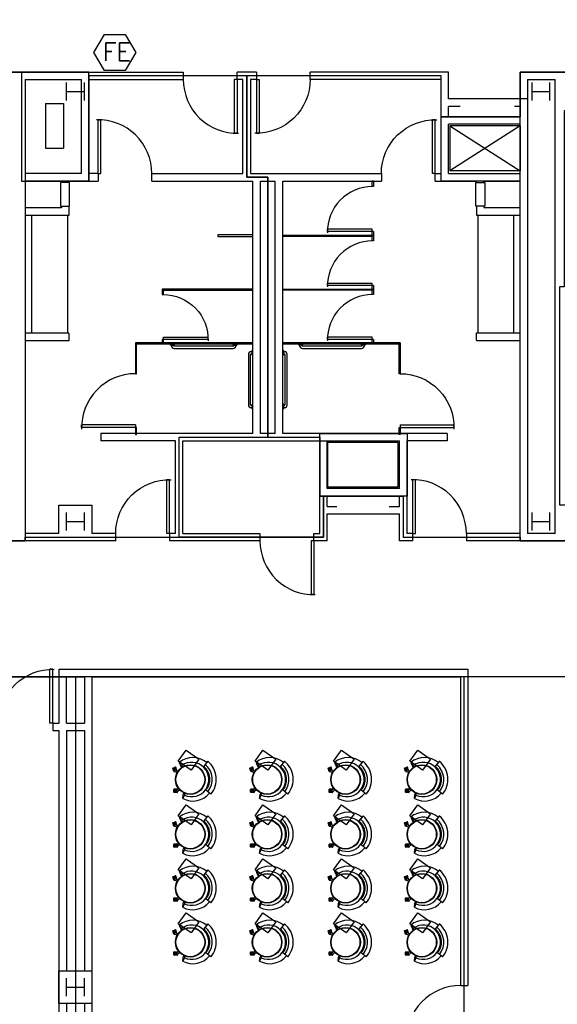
# Model space of a CAD drawing. Header units: inches. Extents: x -92 to 3837, y -260 to 2192.
# Tile 27 of 31: x 2861 to 3221, y 583 to 1242. Entities that reach past the tile are written whole.
import ezdxf
from ezdxf import colors
from ezdxf.entities.mleader import LeaderData, LeaderLine
from ezdxf.math import Vec2, Vec3

# ---------------------------------------------------------------- set-up
doc = ezdxf.new("R2010")
doc.units = ezdxf.units.IN
doc.header["$MEASUREMENT"] = 0
doc.layers.get('0').update_dxf_attribs({"linetype": 'CONTINUOUS'})
for name, color, linetype in [('A-CLNG-OPEN', 9, 'CONTINUOUS'), ('A-WALL', 7, 'CONTINUOUS'), ('F-PROT-EQPM', 8, 'CONTINUOUS'), ('I-DOOR', 9, 'CONTINUOUS'), ('I-EQPM', 8, 'CONTINUOUS'), ('I-FLOR-CASE', 8, 'CONTINUOUS'), ('I-FLOR-TPTN', 8, 'CONTINUOUS'), ('I-FURN-CONF', 9, 'CONTINUOUS'), ('I-WALL', 8, 'CONTINUOUS'), ('S-COLS', 7, 'CONTINUOUS'), ('triLabelLayer', 7, 'CONTINUOUS'), ('triSpaceLayer', 7, 'CONTINUOUS')]:
    doc.layers.add(name, color=color, linetype=linetype)
doc.styles.add('FDC_SPC', font='ROMANS.SHX', dxfattribs={"height": 12})
doc.styles.get("Standard").update_dxf_attribs({"font": 'romans.shx'})

# ---------------------------------------------------------------- blocks, each defined once
blk = doc.blocks.new('door')
for p, q in [((0, 0), (-36, 0)), ((-36, 0), (-36, -1.8)), ((0, 0), (0, -1.8)), ((0, -1.8), (-36, -1.8))]:
    blk.add_line(p, q)
at = {"extrusion": (0, 0, -1)}
blk.add_ellipse((0, 0), major_axis=(25.46, 25.46), ratio=1, start_param=2.356194, end_param=3.956783, dxfattribs=at)
blk = doc.blocks.new('HELLO')
for p, q in [((-812.59, 860.42), (-815.04, 856.9)), ((-834.49, 856.49), (-830.9, 854.07)), ((-830.19, 839.42), (-832.12, 837.51)), ((-832.12, 837.51), (-829.74, 838.79)), ((-829.2, 839.9), (-830.19, 839.42)), ((-828.93, 839.56), (-829.74, 838.79)), ((-814.57, 838.56), (-813.37, 837.42)), ((-814.05, 837.69), (-813.89, 835.52)), ((-813.87, 837.9), (-813.88, 837.89)), ((-813.82, 839.31), (-812.65, 838.17)), ((-812.2, 838.04), (-812.54, 838.01)), ((-812, 837.87), (-811.82, 835.71)), ((-811.99, 842.36), (-810.98, 842)), ((-811.84, 842.78), (-810.63, 842.72)), ((-808.23, 841.86), (-810.98, 842)), ((-810.63, 842.72), (-808.23, 841.86)), ((-828.65, 834.92), (-828.8, 835.28)), ((-826.69, 836.36), (-828.7, 835.53)), ((-826.67, 835.76), (-828.65, 834.92)), ((-826.7, 835.7), (-828.63, 834.88)), ((-828.32, 834.18), (-828.63, 834.88)), ((-826.53, 834.95), (-828.32, 834.18)), ((-826.45, 834.91), (-828.29, 834.12)), ((-828.12, 833.72), (-828.29, 834.12)), ((-825.88, 834.46), (-827.87, 833.62)), ((-826.03, 837.13), (-826.73, 835.63)), ((-826.44, 836.25), (-826.45, 836.26)), ((-825.78, 834.71), (-825.91, 835.02)), ((-825.08, 836.65), (-825.8, 835.17)), ((-813.3, 835.39), (-813.69, 835.35)), ((-813.48, 837.52), (-813.3, 835.39)), ((-813.43, 837.48), (-813.25, 835.39)), ((-812.49, 835.46), (-813.25, 835.39)), ((-812.66, 837.41), (-812.49, 835.46)), ((-812.6, 837.47), (-812.43, 835.47)), ((-811.99, 835.51), (-812.43, 835.47))]:
    blk.add_line(p, q)
blk.add_lwpolyline([(-840.67, 841.45), (-835.3, 850.45), (-827.54, 845.83), (-832.9, 836.83)], close=True)
for radius in [9.91, 9.66]:
    blk.add_circle((-821.27, 845.84), radius)
for centre, radius, start, end in [((-821.59, 847.59), 15.67, 54.94368, 145.4183), ((-821.37, 846.77), 11.48, 339.34782, 219.81425), ((-821.51, 847.3), 13.2, 55.94641, 144.45582), ((-821.53, 847.42), 11.49, 55.61545, 144.65226), ((-821.61, 847.59), 14.56, 336.8346, 54.87835), ((-821.61, 847.59), 14.56, 145.30601, 223.7983), ((-813.87, 837.71), 0.188, 95.08285, 184.2122), ((-813.01, 837.8), 0.519, 225.69332, 45.69333), ((-812.19, 837.86), 0.188, 4.62188, 95.08285), ((-828.63, 835.35), 0.188, 112.46269, 203.72659), ((-827.95, 833.8), 0.188, 203.72659, 292.87236), ((-826.27, 835.4), 0.519, 153.94382, 333.94381), ((-826.62, 836.19), 0.188, 23.33335, 112.46269), ((-825.95, 834.64), 0.188, 292.87236, 23.33335), ((-813.71, 835.54), 0.188, 184.2122, 275.47611), ((-812.01, 835.7), 0.188, 275.47611, 4.62188)]:
    blk.add_arc(centre, radius, start, end)

msp = doc.modelspace()

# ---------------------------------------------------------------- linework, layer by layer
at = {"layer": 'A-CLNG-OPEN'}
for p, q in [((2878, 1186), (2878, 1156)), ((2878, 1186), (2890, 1186)), ((2890, 1186), (2890, 1156)), ((3196, 1171), (3149, 1141)), ((3149, 1171), (3196, 1141)), ((3196, 1171), (3149, 1171)), ((3149, 1171), (3149, 1141)), ((3196, 1171), (3196, 1141)), ((2878, 1156), (2890, 1156)), ((3196, 1141), (3149, 1141)), ((3114, 959), (3067, 959)), ((3067, 959), (3067, 929)), ((3114, 959), (3114, 929)), ((3114, 929), (3067, 929))]:
    msp.add_line(p, q, dxfattribs=at)
at = {"layer": 'A-WALL'}
for p, q in [((2859.43, 1207.09), (2970.29, 1207.09)), ((2970.29, 1207.09), (2970.29, 1202.09)), ((3019.29, 1207.09), (3006.29, 1207.09)), ((3006.29, 1202.09), (3006.29, 1207.09)), ((3019.29, 1207.09), (3019.29, 1202.06)), ((3148.01, 1207.09), (3055.29, 1207.09)), ((3055.29, 1202.09), (3055.29, 1207.09)), ((3148.01, 1189.09), (3148.01, 1207.09)), ((3330.83, 1207.09), (3196, 1207.09)), ((3196, 1189.09), (3196, 1207.09)), ((2864.43, 1202.09), (2864.43, 1116.09)), ((2864.43, 1202.09), (2902, 1202.09)), ((2902, 1139.09), (2902, 1202.09)), ((2907, 1202.09), (2970.29, 1202.09)), ((2907, 1139.09), (2907, 1202.09)), ((3010.29, 1202.09), (3006.29, 1202.09)), ((3010.29, 1139.09), (3010.29, 1202.09)), ((3015.29, 1202.06), (3015.29, 1139.09)), ((3019.29, 1202.06), (3015.29, 1202.06)), ((3143.01, 1202.09), (3055.29, 1202.09)), ((3143.01, 1139.09), (3143.01, 1202.09)), ((3201, 1202.12), (3201, 897.99)), ((3201, 1202.12), (3219.4, 1202.12)), ((3219.4, 897.99), (3219.4, 1202.12)), ((3201, 1189.09), (3148.01, 1189.09)), ((3148.01, 1177.06), (3148.01, 1184.09)), ((3155.82, 1184.09), (3148.01, 1184.09)), ((3196, 1184.09), (3192.32, 1184.09)), ((3196, 898.02), (3196, 1184.09)), ((3196, 1177.06), (3148.01, 1177.06)), ((3148.01, 1139.09), (3148.01, 1172.06)), ((3196, 1172.06), (3148.01, 1172.06)), ((2902, 1139.09), (2864.43, 1139.09)), ((2913.2, 1139.09), (2907, 1139.09)), ((2913.2, 1139.09), (2913.2, 1134.09)), ((2949.2, 1139.09), (3010.29, 1139.09)), ((2949.2, 1134.09), (2949.2, 1139.09)), ((3015.29, 1139.09), (3103.01, 1139.09)), ((3103.01, 1139.09), (3103.01, 1134.09)), ((3139.01, 1139.09), (3143.01, 1139.09)), ((3139.01, 1134.09), (3139.01, 1139.09)), ((3148.01, 1139.09), (3196, 1139.09)), ((2864.43, 1134.09), (2888.68, 1134.09)), ((2888.68, 1134.09), (2888.68, 1133.19)), ((2893.68, 1134.09), (2913.2, 1134.09)), ((2893.68, 1134.09), (2893.68, 1133.19)), ((2949.2, 1134.09), (3016.93, 1134.09)), ((3016.93, 964.99), (3016.93, 1134.09)), ((3021.93, 964.99), (3021.93, 1134.09)), ((3021.93, 1134.09), (3031.93, 1134.09)), ((3031.93, 964.99), (3031.93, 1134.09)), ((3036.93, 964.99), (3036.93, 1134.09)), ((3036.93, 1134.09), (3103.01, 1134.09)), ((3139.01, 1134.09), (3166.75, 1134.09)), ((3166.75, 1133.19), (3166.75, 1134.09)), ((3171.75, 1134.09), (3196, 1134.09)), ((3171.75, 1133.19), (3171.75, 1134.08)), ((2888.68, 1116.09), (2864.43, 1116.09)), ((2888.68, 1117.19), (2888.68, 1116.09)), ((2893.68, 1117.19), (2893.68, 1111.09)), ((3166.75, 1117.19), (3166.75, 1111.3)), ((3171.75, 1117.19), (3171.75, 1116.3)), ((3171.75, 1116.3), (3196, 1116.3)), ((2864.43, 1111.09), (2864.43, 1032.09)), ((2893.68, 1111.09), (2864.43, 1111.09)), ((2868.68, 1111.09), (2868.68, 1032.09)), ((3166.75, 1111.3), (3196, 1111.3)), ((3191.75, 1032.3), (3191.75, 1111.3)), ((2893.68, 1032.09), (2864.43, 1032.09)), ((2893.68, 1032.09), (2893.68, 1027.09)), ((3166.75, 1032.3), (3196, 1032.3)), ((3166.75, 1027.3), (3166.75, 1032.3)), ((2864.43, 1027.09), (2864.43, 897.99)), ((2893.68, 1027.09), (2864.43, 1027.09)), ((3166.75, 1027.3), (3196, 1027.3)), ((2915.1, 964.99), (2915.1, 959.99)), ((3016.93, 964.99), (2915.1, 964.99)), ((3031.93, 964.99), (3021.93, 964.99)), ((3147.08, 964.99), (3036.93, 964.99)), ((3147.08, 964.99), (3147.08, 959.99)), ((2965, 959.99), (2915.1, 959.99)), ((2965, 897.99), (2965, 959.99)), ((2970, 898.02), (2970, 959.99)), ((2970, 959.99), (3115.19, 959.99)), ((3061.69, 898.02), (3061.69, 959.99)), ((3066.69, 928.03), (3066.69, 959.99)), ((3115.19, 928.03), (3115.19, 959.99)), ((3147.08, 959.99), (3120.19, 959.99)), ((3120.19, 897.99), (3120.19, 959.99)), ((3115.19, 928.03), (3066.69, 928.03)), ((3115.19, 923.03), (3066.69, 923.03)), ((3066.69, 916.03), (3066.69, 923.03)), ((3115.19, 916.03), (3115.19, 923.03)), ((3066.69, 916.03), (3073.24, 916.03)), ((3066.69, 911.03), (3115.19, 911.03)), ((3066.69, 892.99), (3066.69, 911.03)), ((3108.23, 916.03), (3115.19, 916.03)), ((3115.19, 893.02), (3115.19, 911.03)), ((2887, 897.99), (2864.43, 897.99)), ((2925, 897.99), (2909, 897.99)), ((2925, 892.99), (2925, 897.99)), ((2965, 897.99), (2961, 897.99)), ((2961, 897.99), (2961, 892.99)), ((2970, 898.02), (3021.69, 898.02)), ((3021.69, 898.02), (3021.69, 892.99)), ((3057.69, 898.02), (3061.69, 898.02)), ((3057.69, 892.99), (3057.69, 898.02)), ((3124.19, 898.02), (3120.19, 898.02)), ((3124.19, 893.02), (3124.19, 898.02)), ((3196, 898.02), (3159.99, 898.02)), ((3159.99, 898.02), (3159.99, 892.99)), ((3219.4, 897.99), (3201, 897.99)), ((2925, 892.99), (2509, 892.99)), ((3021.69, 892.99), (2961, 892.99)), ((3066.69, 892.99), (3057.69, 892.99)), ((3124.19, 893.02), (3115.19, 893.02)), ((3522.69, 892.99), (3159.99, 892.99))]:
    msp.add_line(p, q, dxfattribs=at)
msp.add_lwpolyline([(2887, 897.99), (2887, 917), (2909, 917), (2909, 897.99)], dxfattribs=at)
at = {"layer": 'F-PROT-EQPM'}
msp.add_lwpolyline([(2938.46, 1220.16), (2931.46, 1208.03), (2917.46, 1208.03), (2910.46, 1220.16), (2917.46, 1232.28), (2931.46, 1232.28)], close=True, dxfattribs=at)
at = {"layer": 'I-EQPM'}
for points in [[(2888.11, 1133.19), (2888.11, 1117.19), (2894.11, 1117.19), (2894.11, 1133.19)], [(3166.24, 1117.19), (3166.24, 1133.19), (3172.24, 1133.19), (3172.24, 1117.19)]]:
    msp.add_lwpolyline(points, close=True, dxfattribs=at)
at = {"layer": 'I-FLOR-CASE'}
for p, q in [((2892.68, 1111.09), (2892.68, 1032.09)), ((3167.75, 1111.3), (3167.75, 1032.3))]:
    msp.add_line(p, q, dxfattribs=at)
at = {"layer": 'I-FLOR-TPTN'}
for p, q in [((3096.93, 1130.35), (3096.93, 1134.1)), ((3096.93, 1134.1), (3097.68, 1134.1)), ((3097.68, 1130.35), (3096.93, 1130.35)), ((3097.68, 1134.1), (3097.68, 1130.35)), ((3096.93, 1101.85), (3066.93, 1101.85)), ((3066.93, 1100.35), (3066.93, 1101.85)), ((3096.93, 1093.99), (3096.93, 1101.85)), ((3016.93, 1097.99), (2993.43, 1097.99)), ((2993.43, 1097.99), (2993.43, 1096.99)), ((2993.43, 1096.99), (3016.93, 1096.99)), ((3016.93, 1096.99), (3016.93, 1097.99)), ((3036.93, 1096.99), (3036.93, 1097.74)), ((3036.93, 1097.74), (3097.68, 1097.74)), ((3096.93, 1096.99), (3036.93, 1096.99)), ((3097.68, 1100.35), (3066.93, 1100.35)), ((3097.68, 1097.35), (3096.93, 1097.35)), ((3097.68, 1100.35), (3097.68, 1093.99)), ((3097.68, 1093.99), (3096.93, 1093.99)), ((3096.93, 1065.49), (3066.93, 1065.49)), ((3066.93, 1063.99), (3066.93, 1065.49)), ((3097.68, 1063.99), (3066.93, 1063.99)), ((3096.93, 1057.99), (3096.93, 1065.49)), ((3097.68, 1063.99), (3097.68, 1057.99)), ((3016.93, 1061.74), (2956.18, 1061.74)), ((2956.18, 1061.74), (2956.18, 1057.99)), ((2956.18, 1057.99), (2956.93, 1057.99)), ((2956.93, 1057.99), (2956.93, 1061.74)), ((2956.93, 1060.99), (3016.93, 1060.99)), ((3016.93, 1060.99), (3016.93, 1061.74)), ((3036.93, 1060.99), (3036.93, 1061.74)), ((3036.93, 1061.74), (3097.68, 1061.74)), ((3097.68, 1060.99), (3036.93, 1060.99)), ((3097.68, 1057.99), (3096.93, 1057.99)), ((2956.93, 1024.99), (2956.93, 1029.49)), ((2956.93, 1029.49), (2986.93, 1029.49)), ((2986.93, 1027.99), (2986.93, 1029.49)), ((3096.93, 1029.49), (3066.93, 1029.49)), ((3066.93, 1027.99), (3066.93, 1029.49)), ((3096.93, 1024.99), (3096.93, 1029.49)), ((3016.93, 1025.74), (2938.18, 1025.74)), ((2938.18, 1025.74), (2938.18, 1004.99)), ((2938.93, 1004.99), (2938.93, 1025.74)), ((2938.93, 1024.99), (3016.93, 1024.99)), ((2986.93, 1027.99), (2956.18, 1027.99)), ((2956.18, 1027.99), (2956.18, 1024.99)), ((2961.47, 1024.98), (2961.47, 1024.48)), ((2961.72, 1024.23), (2961.47, 1024.48)), ((2961.72, 1024.23), (2964.22, 1024.23)), ((2962.22, 1024.23), (2962.22, 1023.98)), ((2963.72, 1023.98), (2963.72, 1024.23)), ((2964.22, 1024.23), (2964.47, 1024.48)), ((3003.72, 1023.48), (2964.22, 1023.48)), ((2964.47, 1024.48), (2964.47, 1024.98)), ((3003.47, 1024.98), (3003.47, 1024.48)), ((3003.72, 1024.23), (3003.47, 1024.48)), ((3003.72, 1024.23), (3006.22, 1024.23)), ((3004.22, 1024.23), (3004.22, 1023.98)), ((3005.72, 1023.98), (3005.72, 1024.23)), ((3006.22, 1024.23), (3006.47, 1024.48)), ((3006.47, 1024.48), (3006.47, 1024.98)), ((3016.93, 1024.99), (3016.93, 1025.74)), ((3036.93, 1025.74), (3036.93, 1024.99)), ((3115.68, 1025.74), (3036.93, 1025.74)), ((3036.93, 1024.99), (3114.93, 1024.99)), ((3047.43, 1024.99), (3047.43, 1024.49)), ((3047.68, 1024.24), (3047.43, 1024.49)), ((3047.68, 1024.24), (3050.18, 1024.24)), ((3048.18, 1024.24), (3048.18, 1023.99)), ((3049.68, 1023.99), (3049.68, 1024.24)), ((3050.18, 1024.24), (3050.43, 1024.49)), ((3089.68, 1023.49), (3050.18, 1023.49)), ((3050.43, 1024.49), (3050.43, 1024.99)), ((3097.68, 1027.99), (3066.93, 1027.99)), ((3089.43, 1024.99), (3089.43, 1024.49)), ((3089.68, 1024.24), (3089.43, 1024.49)), ((3089.68, 1024.24), (3092.18, 1024.24)), ((3090.18, 1024.24), (3090.18, 1023.99)), ((3091.68, 1023.99), (3091.68, 1024.24)), ((3092.18, 1024.24), (3092.43, 1024.49)), ((3092.43, 1024.49), (3092.43, 1024.99)), ((3097.68, 1027.99), (3097.68, 1024.99)), ((3114.93, 1004.99), (3114.93, 1025.74)), ((3115.68, 1025.74), (3115.68, 1004.99)), ((2964.22, 1021.98), (3003.72, 1021.98)), ((3013.89, 1017.76), (3013.89, 984.26)), ((3015.39, 984.26), (3015.39, 1017.76)), ((3016.14, 1019.76), (3015.89, 1019.76)), ((3015.89, 1018.26), (3016.14, 1018.26)), ((3016.14, 1020.26), (3016.39, 1020.51)), ((3016.14, 1020.26), (3016.14, 1017.76)), ((3016.14, 1017.76), (3016.39, 1017.51)), ((3016.89, 1020.51), (3016.39, 1020.51)), ((3016.39, 1017.51), (3016.89, 1017.51)), ((3037.43, 1020.51), (3036.93, 1020.51)), ((3036.93, 1017.51), (3037.43, 1017.51)), ((3037.68, 1020.26), (3037.43, 1020.51)), ((3037.68, 1017.76), (3037.43, 1017.51)), ((3037.68, 1017.76), (3037.68, 1020.26)), ((3037.93, 1019.76), (3037.68, 1019.76)), ((3037.68, 1018.26), (3037.93, 1018.26)), ((3038.43, 1017.76), (3038.43, 984.26)), ((3039.93, 984.26), (3039.93, 1017.76)), ((3050.18, 1021.99), (3089.68, 1021.99)), ((2938.18, 1004.99), (2938.93, 1004.99)), ((3115.68, 1004.99), (3114.93, 1004.99)), ((3016.14, 983.76), (3015.89, 983.76)), ((3016.14, 984.26), (3016.39, 984.51)), ((3016.14, 984.26), (3016.14, 981.76)), ((3016.89, 984.51), (3016.39, 984.51)), ((3037.43, 984.51), (3036.93, 984.51)), ((3037.68, 984.26), (3037.43, 984.51)), ((3037.68, 981.76), (3037.68, 984.26)), ((3037.93, 983.76), (3037.68, 983.76)), ((3015.89, 982.26), (3016.14, 982.26)), ((3016.14, 981.76), (3016.39, 981.51)), ((3016.39, 981.51), (3016.89, 981.51)), ((3036.93, 981.51), (3037.43, 981.51)), ((3037.68, 981.76), (3037.43, 981.51)), ((3037.68, 982.26), (3037.93, 982.26)), ((2938.18, 970.79), (2902.18, 970.79)), ((2902.18, 968.99), (2902.18, 970.79)), ((2938.18, 970.79), (2938.18, 964.24)), ((3115.68, 970.79), (3115.68, 964.24)), ((3115.68, 970.79), (3151.68, 970.79)), ((3151.68, 968.99), (3151.68, 970.79)), ((2938.93, 968.99), (2902.18, 968.99)), ((2938.18, 964.24), (2938.93, 964.24)), ((2938.93, 964.24), (2938.93, 968.99)), ((3114.93, 964.24), (3114.93, 968.99)), ((3114.93, 968.99), (3151.68, 968.99)), ((3115.68, 964.24), (3114.93, 964.24))]:
    msp.add_line(p, q, dxfattribs=at)
for centre, radius, start, end in [((2964.22, 1023.98), 2, 180, 270), ((2964.22, 1023.98), 0.5, 180, 270), ((3003.72, 1023.98), 2, 270, 360), ((3003.72, 1023.98), 0.5, 270, 360), ((3050.18, 1023.99), 2, 180, 270), ((3050.18, 1023.99), 0.5, 180, 270), ((3089.68, 1023.99), 2, 270, 360), ((3089.68, 1023.99), 0.5, 270, 360), ((3015.89, 1017.76), 2, 90, 180), ((3015.89, 1017.76), 0.5, 90, 180), ((3037.93, 1017.76), 2, 0, 90), ((3037.93, 1017.76), 0.5, 0, 90), ((3015.89, 984.26), 2, 180, 270), ((3015.89, 984.26), 0.5, 180, 270), ((3037.93, 984.26), 2, 270, 0), ((3037.93, 984.26), 0.5, 270, 0)]:
    msp.add_arc(centre, radius, start, end, dxfattribs=at)
for centre, major_axis in [((3096.93, 1100.35), (-21.21, 21.21)), ((3096.93, 1063.99), (-21.21, 21.21)), ((3096.93, 1027.99), (-21.21, 21.21)), ((2938.18, 968.99), (-25.46, 25.46))]:
    msp.add_ellipse(centre, major_axis=major_axis, ratio=1, start_param=-0.785398, end_param=0.815191, dxfattribs=at)
at = {"layer": 'I-FLOR-TPTN', "extrusion": (0, 4.44089e-16, -1)}
msp.add_ellipse((2956.93, 1027.99), major_axis=(21.21, 21.21), ratio=1, start_param=-0.785398, end_param=0.815191, dxfattribs=at)
at = {"layer": 'I-FLOR-TPTN', "extrusion": (2.46519e-32, 4.44089e-16, -1)}
msp.add_ellipse((3115.68, 968.99), major_axis=(25.46, 25.46), ratio=1, start_param=-0.785398, end_param=0.815191, dxfattribs=at)
at = {"layer": 'I-WALL'}
for p, q in [((2887.13, 806.99), (3161, 806.99)), ((2887.13, 770.99), (2887.13, 806.99)), ((3161, 806.99), (3161, 595.12)), ((2892, 801.99), (2904, 801.99)), ((2892, 770.99), (2892, 801.99)), ((2904, 801.99), (2904, 770.99)), ((2909, 801.99), (3156, 801.99)), ((2909, 801.99), (2909, 317)), ((3156, 801.99), (3156, 595.12)), ((2882.78, 770.99), (2887.13, 770.99)), ((2882.78, 770.99), (2882.78, 765.99)), ((2882.78, 765.99), (2887, 765.99)), ((2887, 765.99), (2887, 317)), ((2892, 770.99), (2904, 770.99)), ((2892, 765.99), (2892, 605)), ((2892, 765.99), (2904, 765.99)), ((2904, 765.99), (2904, 605)), ((3156, 595.12), (3161, 595.12)), ((2892, 583), (2892, 317)), ((2904, 583), (2904, 317))]:
    msp.add_line(p, q, dxfattribs=at)
at = {"layer": 'S-COLS', "flags": 128}
for points in [[(2892, 1188), (2892, 1200)], [(2892, 1194), (2904, 1194)], [(2904, 1188), (2904, 1200)], [(3204, 1188), (3204, 1200)], [(3204, 1194), (3216, 1194)], [(3216, 1188), (3216, 1200)], [(2892, 900), (2892, 912)], [(2904, 900), (2904, 912)], [(3204, 900), (3204, 912)], [(3216, 900), (3216, 912)], [(2892, 906), (2904, 906)], [(3204, 906), (3216, 906)], [(2892, 588), (2892, 600)], [(2892, 594), (2904, 594)], [(2904, 588), (2904, 600)]]:
    msp.add_lwpolyline(points, dxfattribs=at)
at = {"layer": 'S-COLS'}
msp.add_lwpolyline([(2887, 605), (2909, 605), (2909, 583), (2887, 583)], close=True, dxfattribs=at)
at = {"layer": 'triSpaceLayer'}
for points in [[(3628.62, 1335.47), (3628.62, 1242.09), (3598.62, 1242.09), (3598.62, 1204.59), (3518.56, 1204.59), (3518.56, 1207.09), (3370.84, 1207.09), (3370.84, 1204.56), (3277.12, 1204.56), (3277.12, 1207.09), (3196, 1207.09), (3196, 1177.06), (3143, 1177.06), (3143, 1204.56), (2907, 1204.56), (2907, 1207.09), (2729.12, 1207.09), (2729.12, 1202.09), (2519, 1202.09), (2340.16, 1204.59)], [(2340.16, 1204.59), (2519, 1202.09), (2519, 898), (2729.12, 898), (2729.12, 893), (2864.44, 893), (2864.44, 895.53), (3064.19, 895.53), (3064.19, 923.03), (3117.69, 923.03), (3117.69, 895.53), (3196, 895.53), (3196, 893), (3518.69, 893)], [(3266.62, 802), (3158.5, 802), (2519, 802), (2519, 290.75), (1953.75, 290.75)]]:
    msp.add_lwpolyline(points, dxfattribs=at)
for points in [[(2864.44, 1134.09), (2864.44, 893), (2729.12, 893), (2729.12, 1207.09), (2861.94, 1207.09), (2861.94, 1134.09), (2864.44, 1134.09)], [(2861.94, 1134.09), (2907, 1134.09), (2907, 1207.09), (2861.94, 1207.09), (2861.94, 1134.09)], [(3222.41, 1063.19), (3222.41, 917.19), (3503.41, 917.19), (3503.41, 930), (3518.69, 930), (3518.69, 893), (3196, 893), (3196, 1134.09), (3143, 1134.09), (3143, 1177.06), (3196, 1177.06), (3196, 1207.09), (3277.12, 1207.09), (3277.12, 1181.12), (3225.41, 1181.12), (3225.41, 1063.19), (3222.41, 1063.19)], [(2907, 1204.56), (2907, 1134.09), (2864.44, 1134.09), (2864.44, 895.53), (2967.5, 895.53), (2967.5, 962.5), (3026.94, 962.5), (3026.94, 1136.59), (3012.78, 1136.59), (3012.78, 1204.56), (2907, 1204.56)], [(3061.69, 965), (3120.19, 965), (3120.19, 923.03), (3117.69, 923.03), (3117.69, 895.53), (3196, 895.53), (3196, 1134.09), (3143, 1134.09), (3143, 1204.56), (3012.78, 1204.56), (3012.78, 1136.59), (3026.94, 1136.59), (3026.94, 962.5), (3061.69, 962.5), (3061.69, 965)], [(3120.19, 923.03), (3061.69, 923.03), (3061.69, 965), (3120.19, 965), (3120.19, 923.03)], [(3061.69, 962.5), (3061.69, 923.03), (3064.19, 923.03), (3064.19, 895.53), (2967.5, 895.53), (2967.5, 962.5), (3061.69, 962.5)], [(2898, 297.5), (2519, 297.5), (2519, 802), (2898, 802), (2898, 297.5)], [(2898, 550.62), (3158.5, 550.62), (3158.5, 802), (2898, 802), (2898, 550.62)]]:
    msp.add_lwpolyline(points, close=True, dxfattribs=at)

# ---------------------------------------------------------------- block references
at = {"layer": 'I-DOOR', "xscale": -1}
for p, rotation in [((3006.29, 1202.09), 270), ((2913.2, 1139.09), 90), ((3123.99, 898.02), 90), ((3057.69, 892.99), 270), ((3156, 559.12), 180)]:
    msp.add_blockref('door', p, dxfattribs=dict(at, rotation=rotation))
at = {"layer": 'I-DOOR'}
for p, rotation in [((3019.29, 1202.09), 90), ((3139.01, 1139.09), 270), ((2961, 897.99), 270), ((2882.78, 770.99), 270)]:
    msp.add_blockref('door', p, dxfattribs=dict(at, rotation=rotation))
at = {"layer": 'I-FURN-CONF', "rotation": 265.3082623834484}
for p in [(2064.81, -16.23), (2116.28, -16.23), (2168.84, -16.23), (2219.98, -16.23), (2064.81, -52.88), (2116.28, -52.88), (2168.84, -52.88), (2219.98, -52.88), (2064.81, -89.04), (2116.28, -89.04), (2168.84, -89.04), (2219.98, -89.04), (2064.81, -125.21), (2116.28, -125.21), (2168.84, -125.21), (2219.98, -125.21)]:
    msp.add_blockref('HELLO', p, dxfattribs=at)

# ---------------------------------------------------------------- texts
at = {"layer": 'F-PROT-EQPM'}
msp.add_text('FE', height=12, dxfattribs=at).set_placement((2916.35, 1214.55))
at = {"layer": 'triLabelLayer', "color": 7, "char_height": 12, "attachment_point": 5, "style": 'FDC_SPC'}
for insert in [(2884.47, 1170.59), (3091.99, 1124.71), (2912.98, 975.05), (3090.94, 944.02), (3015.84, 929.02), (3028.25, 676.31)]:
    msp.add_mtext('{\\fSansSerif;\\H0.01;}', dxfattribs=dict(at, insert=insert))

# ---------------------------------------------------------------- leaders
at = {"layer": 'I-FLOR-CASE'}
ml = msp.add_multileader_mtext('Standard', dxfattribs=at)
ml.set_content('GLASS SHELVES', color=256)
ml.set_leader_properties()
ml.build(insert=Vec2(0, 0))
ml.multileader.update_dxf_attribs({"leader_type": 0, "text_right_attachment_type": 6, "dogleg_length": 0.36, "arrow_head_size": 0.18})
ctx = ml.context
ctx.base_point, ctx.arrow_head_size, ctx.landing_gap_size, ctx.plane_origin = Vec3(2901.13, 1435.73), 0.18, 0.09, Vec3(-3.53, 10.44)
ctx.right_attachment = 6
notes = []
notes.append((ctx, [(0, (0, 0, 0), (0, 0), (1, 0), 1, [])]))
ctx.mtext.insert, ctx.mtext.width = Vec3(2901.22, 1438.23), 24.3575
ml = msp.add_multileader_mtext('Standard', dxfattribs=at)
ml.set_content('GLASS SHELVES', color=256)
ml.set_leader_properties()
ml.build(insert=Vec2(0, 0))
ml.multileader.update_dxf_attribs({"leader_type": 0, "text_right_attachment_type": 6, "dogleg_length": 0.36, "arrow_head_size": 0.18})
ctx = ml.context
ctx.base_point, ctx.arrow_head_size, ctx.landing_gap_size, ctx.plane_origin = Vec3(3227.55, 1435.73), 0.18, 0.09, Vec3(322.89, 10.44)
ctx.right_attachment = 6
notes.append((ctx, [(0, (0, 0, 0), (0, 0), (1, 0), 1, [])]))
ctx.mtext.insert, ctx.mtext.width = Vec3(3227.64, 1438.23), 24.3575
for ctx, leaders in notes:
    for number, flags, end, landing, length, lines in leaders:
        leader = LeaderData()
        leader.index, (leader.has_last_leader_line, leader.has_dogleg_vector, leader.attachment_direction) = number, flags
        leader.last_leader_point, leader.dogleg_vector, leader.dogleg_length = Vec3(end), Vec3(landing), length
        for number, points, colour, breaks in lines:
            line = LeaderLine()
            line.index, line.vertices, line.color, line.breaks = number, Vec3.list(points), colors.encode_raw_color(colour), breaks
            leader.lines.append(line)
        ctx.leaders.append(leader)

doc.saveas('drawing.dxf')
